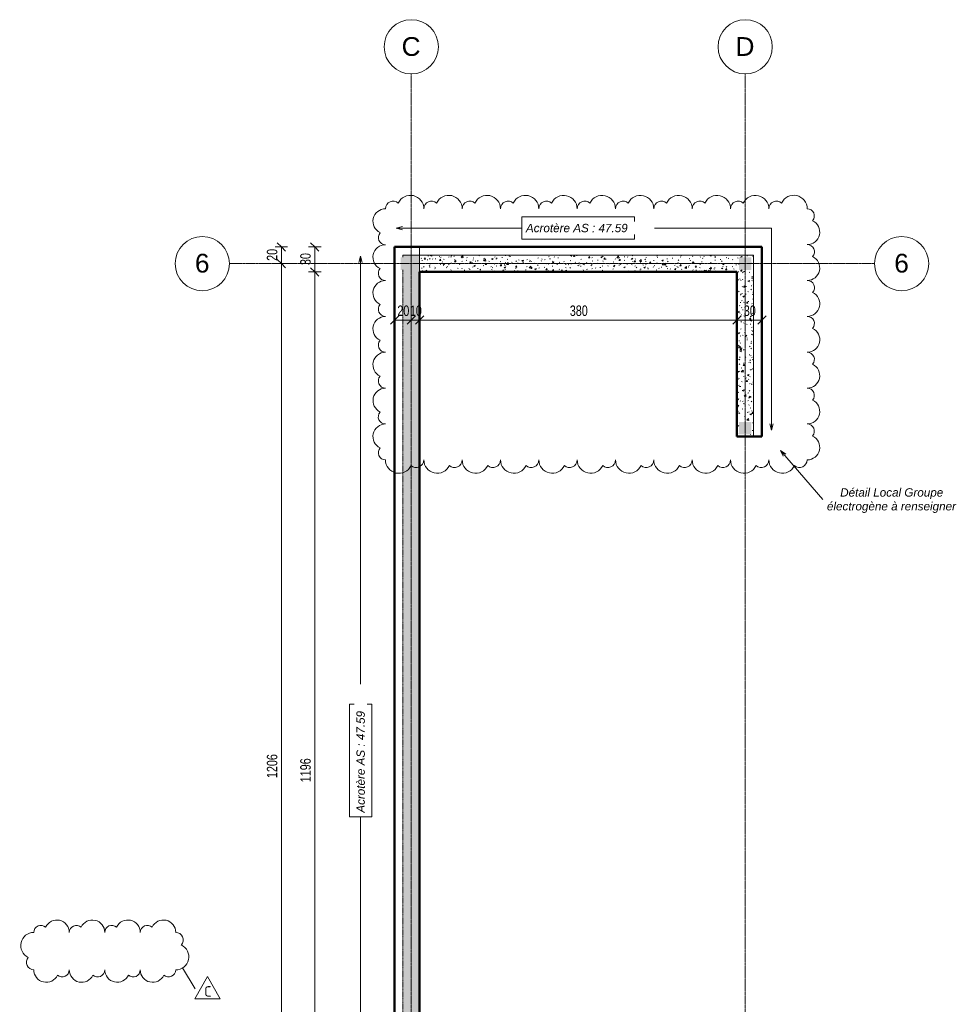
# Model space of a CAD drawing. Header units: millimetres. Extents: x 8507 to 240958, y -8745 to 78383.
# Tile 31 of 71: x 58483 to 69726, y 66585 to 78383. Entities that reach past the tile are written whole.
import ezdxf

# ---------------------------------------------------------------- set-up
doc = ezdxf.new("R2010")
doc.units = ezdxf.units.MM
doc.linetypes.add('Ligne de quadrillage', pattern=[22.225, 12.7, -3.175, 3.175, -3.175])
doc.linetypes.add('Tiret 1_16_', pattern=[3.175, 1.5875, -1.5875])
for name, color, linetype, lineweight in [('A-ANNO-DIMS', 211, 'Continuous', 9), ('A-ANNO-DIMS-50', 211, 'Continuous', 9), ('A-DETL-GENF', 92, 'Continuous', 5), ('A-DETL-MBND', 5, 'Continuous', 5), ('A-WALL', 113, 'Continuous', 9), ('G-ANNO-REVC', 71, 'Continuous', 9), ('G-ANNO-REVC-IDEN', 71, 'Continuous', 9), ('G-ANNO-TEXT', 231, 'Continuous', 9), ('S-GRID', 1, 'Continuous', 9), ('S-GRID-IDEN', 1, 'Continuous', 9)]:
    doc.layers.add(name, color=color, linetype=linetype, lineweight=lineweight)
doc.styles.add('Arial', font='arial.ttf', dxfattribs={"height": 225})
doc.styles.add('Arial Narrow_4', font='ARIALN.TTF', dxfattribs={"width": 0.9, "height": 125})
doc.styles.add('Arial_I', font='ariali.ttf', dxfattribs={"height": 100})
doc.styles.add('ISOCPEUR_1', font='isocpeur.ttf', dxfattribs={"height": 125})
doc.dimstyles.new('AB6_1_50_-_GB', dxfattribs={"dimscale": 304.8, "dimtxt": 127.928872, "dimasz": 0.328084, "dimexe": 0.246063, "dimexo": 0.0625, "dimgap": 0.04101, "dimtad": 1, "dimdec": 0, "dimlfac": 0.1, "dimdsep": 46, "dimtxsty": 'Arial Narrow_4', "dimblk1": 'OBLIQUE', "dimblk2": 'OBLIQUE', "dimsah": 1, "dimcen": 0.09, "dimazin": 0, "dimtfac": 1, "dimtdec": 4, "dimtix": 1, "dimtmove": 0, "dimatfit": 3, "dimfxl": 0.246063, "dimfxlon": 1, "dimtvp": 1, "dimtolj": 1, "dimtzin": 0, "dimarcsym": 2})
pattern_1 = [(50, (64631.8, -542.27), (182.18467, -15.9391), [19.05, -209.55]), (355, (64631.8, -542.27), (-35.24243, 191.0566), [15.24, -167.64]), (100.451, (64646.98, -543.6), (146.9425, 175.1167), [16.19, -178.09]), (46.184, (64631.8, -491.47), (271.0789, -42.0433), [28.575, -314.325]), (96.636, (64654.4, -494.97), (237.4025, 247.4272), [24.285, -267.135]), (351.184, (64631.8, -491.47), (237.4046, 247.4251), [22.86, -251.46]), (21, (64657.2, -504.17), (151.61488, -102.26552), [19.05, -209.55]), (326, (64657.2, -504.17), (61.80236, 184.18774), [15.24, -167.64]), (71.451, (64669.83, -512.7), (213.41706, 81.92137), [16.19, -178.09]), (37.5, (64631.8, -542.27), (3.088323, 84.555076), [8.382, -157.226, 8.382, -161.798, -168.275]), (37.5, (64631.8, -542.27), (3.088323, 84.555076), [-335.788, 8.382, -159.893]), (7.5, (64631.8, -542.27), (66.81944, 100.18075), [8.382, -88.646, 8.382, -153.416, -64.135]), (7.5, (64631.8, -542.27), (66.81944, 100.18075), [-258.826, 8.382, -55.753]), (327.5, (64575.156, -542.27), (135.59049, -5.72891), [8.382, -55.118, 8.382, -189.738, -262.89]), (327.5, (64575.156, -542.27), (135.59049, -5.72891), [-261.62, 8.382, -254.508]), (317.5, (64549.76, -542.27), (148.12889, 25.42676), [8.382, -74.168, 8.382, -123.19, -186.69]), (317.5, (64549.76, -542.27), (148.12889, 25.42676), [-214.122, 8.382, -178.308])]

# ---------------------------------------------------------------- blocks, each defined once
blk = doc.blocks.new('Quadrillage - M_Extrémité de la ligne de quadrillage - Cercle-11575-R-1 variante')
at = {"layer": 'S-GRID-IDEN'}
blk.add_circle((0, 0), 6.5, dxfattribs=at)
blk = doc.blocks.new('DIMBLOCK166-R-1 variante')
at = {"layer": 'A-ANNO-DIMS-50'}
for p, q in [((61618, 75660), (61543, 75660)), ((61618, 75660), (61618, 75460)), ((61618, 75660), (61693, 75660)), ((61618, 75460), (61543, 75460)), ((61618, 75460), (61693, 75460))]:
    blk.add_line(p, q, dxfattribs=at)
at = {"layer": 'A-ANNO-DIMS-50', "lineweight": 18}
for p, q in [((61618, 75660), (61568, 75710)), ((61618, 75660), (61668, 75610)), ((61618, 75460), (61568, 75510)), ((61618, 75460), (61668, 75410))]:
    blk.add_line(p, q, dxfattribs=at)
at = {"layer": 'A-ANNO-DIMS-50', "color": 0, "insert": (61444, 75493), "char_height": 125, "width": 160.82, "attachment_point": 1, "rotation": 90, "line_spacing_factor": 0.974696, "style": 'Arial Narrow_4'}
blk.add_mtext('20', dxfattribs=at)
blk = doc.blocks.new('_Oblique')
at = {"color": 0, "linetype": 'ByBlock', "lineweight": -2}
blk.add_line((-0.5, -0.5), (0.5, 0.5), dxfattribs=at)
blk = doc.blocks.new('DIMBLOCK167-R-1 variante')
at = {"layer": 'A-ANNO-DIMS-50', "lineweight": 18}
for p, q in [((61618, 75460), (61568, 75510)), ((61618, 75460), (61668, 75410)), ((61618, 63400), (61568, 63450)), ((61618, 63400), (61668, 63350))]:
    blk.add_line(p, q, dxfattribs=at)
at = {"layer": 'A-ANNO-DIMS-50'}
for p, q in [((61618, 75460), (61543, 75460)), ((61618, 75460), (61618, 63400)), ((61618, 75460), (61693, 75460)), ((61618, 63400), (61543, 63400)), ((61618, 63400), (61693, 63400))]:
    blk.add_line(p, q, dxfattribs=at)
at = {"layer": 'A-ANNO-DIMS-50', "color": 0, "insert": (61444, 69296), "char_height": 125, "width": 321.65, "attachment_point": 1, "rotation": 90, "line_spacing_factor": 0.974696, "style": 'Arial Narrow_4'}
blk.add_mtext('1206', dxfattribs=at)
blk = doc.blocks.new('DIMBLOCK171-R-1 variante')
at = {"layer": 'A-ANNO-DIMS-50', "lineweight": 18}
for p, q in [((62018, 75360), (61968, 75410)), ((62018, 75360), (62068, 75310)), ((62018, 63400), (61968, 63450)), ((62018, 63400), (62068, 63350))]:
    blk.add_line(p, q, dxfattribs=at)
at = {"layer": 'A-ANNO-DIMS-50'}
for p, q in [((62018, 75360), (61943, 75360)), ((62018, 63400), (62018, 75360)), ((62018, 75360), (62093, 75360)), ((62018, 63400), (61943, 63400)), ((62018, 63400), (62093, 63400))]:
    blk.add_line(p, q, dxfattribs=at)
at = {"layer": 'A-ANNO-DIMS-50', "color": 0, "insert": (61844, 69246), "char_height": 125, "width": 321.65, "attachment_point": 1, "rotation": 90, "line_spacing_factor": 0.974696, "style": 'Arial Narrow_4'}
blk.add_mtext('1196', dxfattribs=at)
blk = doc.blocks.new('DIMBLOCK172-R-1 variante')
at = {"layer": 'A-ANNO-DIMS-50'}
for p, q in [((62018, 75660), (61943, 75660)), ((62018, 75360), (62018, 75660)), ((62018, 75660), (62093, 75660)), ((62018, 75360), (61943, 75360)), ((62018, 75360), (62093, 75360))]:
    blk.add_line(p, q, dxfattribs=at)
at = {"layer": 'A-ANNO-DIMS-50', "lineweight": 18}
for p, q in [((62018, 75660), (61968, 75710)), ((62018, 75660), (62068, 75610)), ((62018, 75360), (61968, 75410)), ((62018, 75360), (62068, 75310))]:
    blk.add_line(p, q, dxfattribs=at)
at = {"layer": 'A-ANNO-DIMS-50', "color": 0, "insert": (61844, 75443), "char_height": 125, "width": 160.82, "attachment_point": 1, "rotation": 90, "line_spacing_factor": 0.974696, "style": 'Arial Narrow_4'}
blk.add_mtext('30', dxfattribs=at)
blk = doc.blocks.new('DIMBLOCK212-R-1 variante')
at = {"layer": 'A-ANNO-DIMS-50'}
for p, q in [((62974, 74784), (62974, 74859)), ((63174, 74784), (63174, 74859)), ((62974, 74784), (63174, 74784)), ((62974, 74784), (62974, 74709)), ((63174, 74784), (63174, 74709))]:
    blk.add_line(p, q, dxfattribs=at)
at = {"layer": 'A-ANNO-DIMS-50', "lineweight": 18}
for p, q in [((62974, 74784), (63024, 74834)), ((63174, 74784), (63224, 74834)), ((62974, 74784), (62924, 74734)), ((63174, 74784), (63124, 74734))]:
    blk.add_line(p, q, dxfattribs=at)
at = {"layer": 'A-ANNO-DIMS-50', "color": 0, "insert": (63007, 74958), "char_height": 125, "width": 160.82, "attachment_point": 1, "line_spacing_factor": 0.974696, "style": 'Arial Narrow_4'}
blk.add_mtext('20', dxfattribs=at)
blk = doc.blocks.new('DIMBLOCK213-R-1 variante')
at = {"layer": 'A-ANNO-DIMS-50'}
for p, q in [((63174, 74784), (63174, 74859)), ((63274, 74784), (63274, 74859)), ((63174, 74784), (63274, 74784)), ((63174, 74784), (63174, 74709)), ((63274, 74784), (63274, 74709))]:
    blk.add_line(p, q, dxfattribs=at)
at = {"layer": 'A-ANNO-DIMS-50', "lineweight": 18}
for p, q in [((63174, 74784), (63224, 74834)), ((63274, 74784), (63324, 74834)), ((63174, 74784), (63124, 74734)), ((63274, 74784), (63224, 74734))]:
    blk.add_line(p, q, dxfattribs=at)
at = {"layer": 'A-ANNO-DIMS-50', "color": 0, "insert": (63157, 74958), "char_height": 125, "width": 160.82, "attachment_point": 1, "line_spacing_factor": 0.974696, "style": 'Arial Narrow_4'}
blk.add_mtext('10', dxfattribs=at)
blk = doc.blocks.new('DIMBLOCK214-R-1 variante')
at = {"layer": 'A-ANNO-DIMS-50'}
for p, q in [((63274, 74784), (63274, 74859)), ((67074, 74784), (67074, 74859)), ((63274, 74784), (67074, 74784)), ((63274, 74784), (63274, 74709)), ((67074, 74784), (67074, 74709))]:
    blk.add_line(p, q, dxfattribs=at)
at = {"layer": 'A-ANNO-DIMS-50', "lineweight": 18}
for p, q in [((63274, 74784), (63324, 74834)), ((67074, 74784), (67124, 74834)), ((63274, 74784), (63224, 74734)), ((67074, 74784), (67024, 74734))]:
    blk.add_line(p, q, dxfattribs=at)
at = {"layer": 'A-ANNO-DIMS-50', "color": 0, "insert": (65073, 74958), "char_height": 125, "width": 241.24, "attachment_point": 1, "line_spacing_factor": 0.974696, "style": 'Arial Narrow_4'}
blk.add_mtext('380', dxfattribs=at)
blk = doc.blocks.new('DIMBLOCK215-R-1 variante')
at = {"layer": 'A-ANNO-DIMS-50'}
for p, q in [((67074, 74784), (67074, 74859)), ((67374, 74784), (67374, 74859)), ((67074, 74784), (67374, 74784)), ((67074, 74784), (67074, 74709)), ((67374, 74784), (67374, 74709))]:
    blk.add_line(p, q, dxfattribs=at)
at = {"layer": 'A-ANNO-DIMS-50', "lineweight": 18}
for p, q in [((67074, 74784), (67124, 74834)), ((67374, 74784), (67424, 74834)), ((67074, 74784), (67024, 74734)), ((67374, 74784), (67324, 74734))]:
    blk.add_line(p, q, dxfattribs=at)
at = {"layer": 'A-ANNO-DIMS-50', "color": 0, "insert": (67157, 74958), "char_height": 125, "width": 160.82, "attachment_point": 1, "line_spacing_factor": 0.974696, "style": 'Arial Narrow_4'}
blk.add_mtext('30', dxfattribs=at)
blk = doc.blocks.new('Family - ___-3263628-R-1 variante')
at = {"layer": 'G-ANNO-REVC'}
for centre, radius, start, end in [((-1138, 76211), 161, 357.8864, 152.6776), ((-679, 76194), 161, 357.8864, 152.6776), ((-221, 76177), 161, 357.8864, 152.6776), ((-1442, 76072), 150, 87.8864, 242.6776), ((-1345, 76219), 91.8, 46.0761, 177.8864), ((-886, 76202), 91.8, 46.0761, 177.8864), ((-427, 76185), 91.8, 46.0761, 177.8864), ((32, 76168), 91.8, 46.0761, 177.8864), ((238, 76160), 161, 357.8864, 152.6776), ((491, 76151), 91.8, 46.0761, 177.8864), ((697, 76143), 161, 357.8864, 152.6776), ((950, 76134), 91.8, 46.0761, 177.8864), ((1156, 76126), 161, 357.8864, 152.6776), ((1615, 76109), 161, 357.8864, 152.6776), ((2074, 76092), 161, 357.8864, 152.6776), ((2533, 76075), 161, 357.8864, 152.6776), ((2992, 76058), 161, 357.8864, 152.6776), ((1409, 76117), 91.8, 46.0761, 177.8864), ((1868, 76100), 91.8, 46.0761, 177.8864), ((2327, 76083), 91.8, 46.0761, 177.8864), ((2785, 76066), 91.8, 46.0761, 177.8864), ((3244, 76049), 91.8, 46.0761, 177.8864), ((3451, 76042), 161, 357.8864, 152.6776), ((3608, 75950), 86, 316.0761, 87.8864), ((-1449, 75878), 86, 136.0761, 267.8864), ((3601, 75756), 150, 267.8864, 62.6776), ((-1458, 75642), 150, 87.8864, 242.6776), ((-1465, 75449), 86, 136.0761, 267.8864), ((3593, 75520), 86, 316.0761, 87.8864), ((3585, 75327), 150, 267.8864, 62.6776), ((-1474, 75213), 150, 87.8864, 242.6776), ((3577, 75091), 86, 316.0761, 87.8864), ((-1481, 75019), 86, 136.0761, 267.8864), ((-1490, 74783), 150, 87.8864, 242.6776), ((3570, 74897), 150, 267.8864, 62.6776), ((3561, 74661), 86, 316.0761, 87.8864), ((-1497, 74590), 86, 136.0761, 267.8864), ((3554, 74468), 150, 267.8864, 62.6776), ((-1506, 74354), 150, 87.8864, 242.6776), ((-1513, 74160), 86, 136.0761, 267.8864), ((3545, 74232), 86, 316.0761, 87.8864), ((3538, 74038), 150, 267.8864, 62.6776), ((-1521, 73924), 150, 87.8864, 242.6776), ((3529, 73802), 86, 316.0761, 87.8864), ((-1529, 73731), 86, 136.0761, 267.8864), ((3522, 73609), 150, 267.8864, 62.6776), ((-1537, 73495), 150, 87.8864, 242.6776), ((3513, 73373), 86, 316.0761, 87.8864), ((-1544, 73301), 86, 136.0761, 267.8864), ((3506, 73179), 150, 267.8864, 62.6776), ((-1387, 73209), 161, 177.8864, 332.6776), ((-1181, 73202), 91.8, 226.0761, 357.8864), ((-928, 73193), 161, 177.8864, 332.6776), ((-722, 73185), 91.8, 226.0761, 357.8864), ((-469, 73176), 161, 177.8864, 332.6776), ((-263, 73168), 91.8, 226.0761, 357.8864), ((-10, 73159), 161, 177.8864, 332.6776), ((196, 73151), 91.8, 226.0761, 357.8864), ((449, 73142), 161, 177.8864, 332.6776), ((655, 73134), 91.8, 226.0761, 357.8864), ((908, 73125), 161, 177.8864, 332.6776), ((1114, 73117), 91.8, 226.0761, 357.8864), ((1367, 73108), 161, 177.8864, 332.6776), ((1573, 73100), 91.8, 226.0761, 357.8864), ((1825, 73091), 161, 177.8864, 332.6776), ((2032, 73083), 91.8, 226.0761, 357.8864), ((2284, 73074), 161, 177.8864, 332.6776), ((2491, 73066), 91.8, 226.0761, 357.8864), ((2743, 73057), 161, 177.8864, 332.6776), ((2950, 73049), 91.8, 226.0761, 357.8864), ((3202, 73040), 161, 177.8864, 332.6776), ((3409, 73033), 91.8, 226.0761, 357.8864)]:
    blk.add_arc(centre, radius, start, end, dxfattribs=at)
blk = doc.blocks.new('Family - ___-3288677-R-1 variante')
at = {"layer": 'G-ANNO-REVC'}
for centre, radius, start, end in [((-5690, 67702), 149, 357.8864, 152.6776), ((-5265, 67686), 149, 357.8864, 152.6776), ((-5881, 67709), 85, 46.0761, 177.8864), ((-5456, 67693), 85, 46.0761, 177.8864), ((-5032, 67678), 85, 46.0761, 177.8864), ((-4840, 67671), 149, 357.8864, 152.6776), ((-4607, 67662), 85, 46.0761, 177.8864), ((-4416, 67655), 149, 357.8864, 152.6776), ((-5972, 67556), 157, 87.8864, 242.6776), ((-4270, 67560), 89.6, 316.0761, 87.8864), ((-4278, 67358), 157, 267.8864, 62.6776), ((-5979, 67354), 89.6, 136.0761, 267.8864), ((-5834, 67259), 149, 177.8864, 332.6776), ((-5643, 67252), 85, 226.0761, 357.8864), ((-5409, 67243), 149, 177.8864, 332.6776), ((-5218, 67236), 85, 226.0761, 357.8864), ((-4984, 67228), 149, 177.8864, 332.6776), ((-4793, 67220), 85, 226.0761, 357.8864), ((-4560, 67212), 149, 177.8864, 332.6776), ((-4369, 67205), 85, 226.0761, 357.8864)]:
    blk.add_arc(centre, radius, start, end, dxfattribs=at)
blk = doc.blocks.new('M_Etiquette de révision - M_Etiquette de révision-2978296-R-1 variante')
at = {"layer": 'G-ANNO-REVC-IDEN'}
for p, q in [((-3.1, -1.98), (-0.1, 3.43)), ((-0.1, 3.43), (2.9, -1.98)), ((2.9, -1.98), (-3.1, -1.98))]:
    blk.add_line(p, q, dxfattribs=at)

msp = doc.modelspace()

# ---------------------------------------------------------------- hatches: boundary and pattern name
at = {"layer": 'A-DETL-GENF'}
for points in [[(63048.65, 75385.27), (63198.65, 75385.27), (63198.65, 75535.27), (63048.65, 75535.27)], [(67098.65, 75385.27), (67248.65, 75385.27), (67248.65, 75535.27), (67098.65, 75535.27)], [(67098.65, 73413.32), (67248.65, 73413.32), (67248.65, 73563.32), (67098.65, 73563.32)]]:
    msp.add_hatch(color=8, dxfattribs=at).paths.add_polyline_path(points)
at = {"layer": 'A-DETL-MBND', "linetype": 'Tiret 1_16_'}
h = msp.add_hatch(dxfattribs=at)
h.set_pattern_fill('FP_14', style=0, pattern_type=2)
h.set_pattern_definition(pattern_1)
h.paths.add_polyline_path([(63073.65, 63280.23), (63273.65, 63280.23), (63273.65, 75560.27), (63073.65, 75560.27), (63073.65, 75535.27), (63198.65, 75535.27), (63198.65, 75385.27), (63073.65, 75385.27), (63073.65, 65178.14)])
h = msp.add_hatch(dxfattribs=at)
h.set_pattern_fill('FP_14', style=0, pattern_type=2)
h.set_pattern_definition(pattern_1)
h.paths.add_polyline_path([(67073.65, 75360.27), (67073.65, 75560.27), (63273.65, 75560.27), (63273.65, 75360.27)])
h = msp.add_hatch(dxfattribs=at)
h.set_pattern_fill('FP_14', style=0, pattern_type=2)
h.set_pattern_definition(pattern_1)
h.paths.add_polyline_path([(67073.65, 73388.32), (67273.65, 73388.32), (67273.65, 75560.27), (67073.65, 75560.27), (67073.65, 75360.27)])
h.paths.add_polyline_path([(67248.65, 73413.32), (67098.65, 73413.32), (67098.65, 73563.32), (67248.65, 73563.32)])
h.paths.add_polyline_path([(67248.65, 75385.27), (67098.65, 75385.27), (67098.65, 75535.27), (67248.65, 75535.27)])

# ---------------------------------------------------------------- linework, layer by layer
at = {"layer": 'A-DETL-MBND', "color": 7, "linetype": 'Tiret 1_16_'}
for p, q in [((63073.65, 75535.27), (63073.65, 75560.27)), ((63073.65, 75560.27), (63073.65, 75535.27)), ((67273.65, 75560.27), (63073.65, 75560.27)), ((63073.65, 75560.27), (67273.65, 75560.27)), ((67273.65, 75560.27), (67273.65, 73388.32)), ((67273.65, 73388.32), (67273.65, 75560.27)), ((63073.65, 63280.23), (63073.65, 75385.27)), ((63073.65, 75385.27), (63073.65, 63280.23)), ((63273.65, 63280.23), (63273.65, 75360.27)), ((63273.65, 75360.27), (63273.65, 63280.23)), ((67073.65, 75360.27), (63273.65, 75360.27)), ((63273.65, 75360.27), (67073.65, 75360.27)), ((67073.65, 75360.27), (67073.65, 73388.32)), ((67073.65, 73388.32), (67073.65, 75360.27)), ((67273.65, 73388.32), (67073.65, 73388.32)), ((67273.65, 73388.32), (67073.65, 73388.32))]:
    msp.add_line(p, q, dxfattribs=at)
at = {"layer": 'A-WALL', "lineweight": 50}
for p, q in [((62973.65, 75660.27), (62973.65, 63400.23)), ((62973.65, 75660.27), (67373.65, 75660.27)), ((67373.65, 75660.27), (67373.65, 73388.32)), ((63273.65, 75360.27), (63273.65, 61868.56)), ((67073.65, 75360.27), (63273.65, 75360.27)), ((67073.65, 73388.32), (67073.65, 75360.27)), ((67373.65, 73388.32), (67073.65, 73388.32))]:
    msp.add_line(p, q, dxfattribs=at)
at = {"layer": 'A-WALL'}
msp.add_line((63273.65, 75660.27), (63273.65, 75360.27), dxfattribs=at)
at = {"layer": 'G-ANNO-REVC-IDEN'}
msp.add_line((60433.61, 67020.54), (60583.33, 66772.53), dxfattribs=at)
at = {"layer": 'G-ANNO-TEXT', "color": 170}
for p, q in [((62993.03, 75886.4), (63068.03, 75906.49)), ((62993.03, 75886.4), (63068.03, 75866.3)), ((62993.03, 75886.4), (64497.14, 75886.4)), ((67487.36, 75886.4), (65847.64, 75886.4)), ((67487.36, 73463.62), (67487.36, 75886.4)), ((62567.07, 75549.38), (62546.97, 75474.38)), ((62567.07, 75549.38), (62587.16, 75474.38)), ((62567.07, 75549.38), (62567.07, 70181.38)), ((67487.36, 73463.62), (67467.26, 73538.62)), ((67487.36, 73463.62), (67507.46, 73538.62)), ((62567.07, 63332.04), (62567.07, 68830.88))]:
    msp.add_line(p, q, dxfattribs=at)
at = {"layer": 'G-ANNO-TEXT', "color": 20}
for q in [(67660.38, 73178.76), (67629.95, 73152.5), (68102.94, 72635.18)]:
    msp.add_line((67596.17, 73222.41), q, dxfattribs=at)
at = {"layer": 'G-ANNO-TEXT', "color": 170, "flags": 128}
for points in [[(64497.14, 76018.69), (65847.64, 76018.69), (65847.64, 75753.19), (64497.14, 75753.19)], [(62434.78, 68830.88), (62434.78, 70181.38), (62700.28, 70181.38), (62700.28, 68830.88)]]:
    msp.add_lwpolyline(points, close=True, dxfattribs=at)
at = {"layer": 'S-GRID', "linetype": 'Ligne de quadrillage'}
for p, q in [((63173.65, 47292.72), (63173.65, 77732.55)), ((67173.65, 47292.72), (67173.65, 77732.55)), ((68721.99, 75460.27), (60995.28, 75460.27))]:
    msp.add_line(p, q, dxfattribs=at)

# ---------------------------------------------------------------- block references
at = {"layer": 'G-ANNO-REVC', "rotation": 2.113623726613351}
msp.add_blockref('Family - ___-3288677-R-1 variante', (67111.75, 0), dxfattribs=at)
at = {"layer": 'G-ANNO-REVC-IDEN', "xscale": 49.99999999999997, "yscale": 49.99999999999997, "zscale": 49.99999999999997}
msp.add_blockref('M_Etiquette de révision - M_Etiquette de révision-2978296-R-1 variante', (60738.12, 66748.52), dxfattribs=at)
at = {"layer": 'S-GRID-IDEN', "xscale": 49.99999999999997, "yscale": 49.99999999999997, "zscale": 49.99999999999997}
for p in [(63173.65, 78057.55), (67173.65, 78057.55)]:
    msp.add_blockref('Quadrillage - M_Extrémité de la ligne de quadrillage - Cercle-11575-R-1 variante', p, dxfattribs=at)
at = {"layer": 'S-GRID-IDEN', "xscale": 49.99999999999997, "yscale": 49.99999999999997, "zscale": 49.99999999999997, "rotation": 89.99999999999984}
for p in [(60670.28, 75460.27), (69046.99, 75460.27)]:
    msp.add_blockref('Quadrillage - M_Extrémité de la ligne de quadrillage - Cercle-11575-R-1 variante', p, dxfattribs=at)

# ---------------------------------------------------------------- texts
at = {"layer": 'G-ANNO-REVC-IDEN', "insert": (60693, 66802.52), "char_height": 125, "width": 108.2278, "attachment_point": 1, "style": 'ISOCPEUR_1'}
msp.add_mtext('C', dxfattribs=at)
at = {"layer": 'G-ANNO-TEXT', "color": 1, "insert": (68311.69, 72768.39), "char_height": 100, "width": 1579.3244, "attachment_point": 1, "style": 'Arial_I', "bg_fill": 3, "box_fill_scale": 1.25, "bg_fill_color": 256, "bg_fill_true_color": 13158600, "bg_fill_transparency": 0}
msp.add_mtext('Détail Local Groupe ', dxfattribs=at)

# ---------------------------------------------------------------- dimensions: what is measured, and where the dimension line sits
at = {"layer": 'A-ANNO-DIMS'}
for base, p1, p2, override, picture, middle in [((61617.71, 75460.27), (61692.71, 75660.27), (61692.71, 75460.27), {"dimpost": '<>', "dimfxl": 200}, 'DIMBLOCK166-R-1 variante', (61541.39, 75560.27)), ((62017.71, 75660.27), (62092.71, 75360.27), (62092.71, 75660.27), {"dimpost": '<>', "dimfxl": 300}, 'DIMBLOCK172-R-1 variante', (61941.39, 75510.27)), ((61617.71, 63400.23), (61692.71, 75460.27), (61692.71, 63400.23), {"dimpost": '<>', "dimfxl": 12060.03627}, 'DIMBLOCK167-R-1 variante', (61541.39, 69430.25)), ((62017.71, 75360.27), (61942.71, 63400.23), (62092.71, 75360.27), {"dimpost": '<>', "dimfxl": 11960.976866}, 'DIMBLOCK171-R-1 variante', (61941.39, 69380.25))]:
    dim = msp.add_linear_dim(base=base, p1=p1, p2=p2, angle=90, dimstyle='AB6_1_50_-_GB', override=override, dxfattribs=at)
    dim.commit()
    dim.dimension.update_dxf_attribs({"geometry": picture, "text_midpoint": middle})
for base, p1, p2, override, picture, middle in [((63173.65, 74783.7), (62973.65, 74858.7), (63173.65, 74858.7), {"dimpost": '<>', "dimfxl": 200}, 'DIMBLOCK212-R-1 variante', (63073.65, 74860.02)), ((63273.65, 74783.7), (63173.65, 74858.7), (63273.65, 74858.7), {"dimpost": '<>', "dimfxl": 100}, 'DIMBLOCK213-R-1 variante', (63223.65, 74860.02)), ((67073.65, 74783.7), (63273.65, 74858.7), (67073.65, 74858.7), {"dimpost": '<>', "dimfxl": 3800}, 'DIMBLOCK214-R-1 variante', (65173.65, 74860.02)), ((67373.65, 74783.7), (67073.65, 74858.7), (67373.65, 74858.7), {"dimpost": '<>', "dimfxl": 300}, 'DIMBLOCK215-R-1 variante', (67223.65, 74860.02))]:
    dim = msp.add_linear_dim(base=base, p1=p1, p2=p2, dimstyle='AB6_1_50_-_GB', override=override, dxfattribs=at)
    dim.commit()
    dim.dimension.update_dxf_attribs({"geometry": picture, "text_midpoint": middle})

# ---------------------------------------------------------------- next in the draw order: texts
at = {"layer": 'G-ANNO-TEXT', "color": 7, "insert": (64547.14, 75936.4), "char_height": 100, "width": 1511.1809, "attachment_point": 1, "style": 'Arial_I', "bg_fill": 3, "box_fill_scale": 1.25, "bg_fill_color": 256, "bg_fill_true_color": 13158600, "bg_fill_transparency": 0}
msp.add_mtext('Acrotère AS : 47.59', dxfattribs=at)
at = {"layer": 'G-ANNO-TEXT', "color": 1, "insert": (68152.94, 72603.03), "char_height": 100, "width": 1916.0331, "attachment_point": 1, "style": 'Arial_I', "bg_fill": 3, "box_fill_scale": 1.25, "bg_fill_color": 256, "bg_fill_true_color": 13158600, "bg_fill_transparency": 0}
msp.add_mtext('électrogène à renseigner', dxfattribs=at)
at = {"layer": 'G-ANNO-TEXT', "color": 7, "insert": (62517.07, 68880.88), "char_height": 100, "width": 1511.1809, "attachment_point": 1, "rotation": 90, "style": 'Arial_I', "bg_fill": 3, "box_fill_scale": 1.25, "bg_fill_color": 256, "bg_fill_true_color": 13158600, "bg_fill_transparency": 0}
msp.add_mtext('Acrotère AS : 47.59', dxfattribs=at)
at = {"layer": 'S-GRID-IDEN', "char_height": 225, "attachment_point": 1, "style": 'Arial', "bg_fill": 3, "box_fill_scale": 1.25, "bg_fill_color": 256, "bg_fill_true_color": 13158600, "bg_fill_transparency": 0}
for s, insert, width in [('C', (63057.84, 78173.83), 276.5822), ('D', (67057.84, 78173.83), 276.5822), ('6', (60582.32, 75577.78), 212.4472), ('6', (68959.03, 75577.78), 212.4472)]:
    msp.add_mtext(s, dxfattribs=dict(at, insert=insert, width=width))

# ---------------------------------------------------------------- next in the draw order: block references
at = {"layer": 'G-ANNO-REVC', "rotation": 2.113623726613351}
msp.add_blockref('Family - ___-3263628-R-1 variante', (67111.75, 0), dxfattribs=at)

doc.saveas('drawing.dxf')
